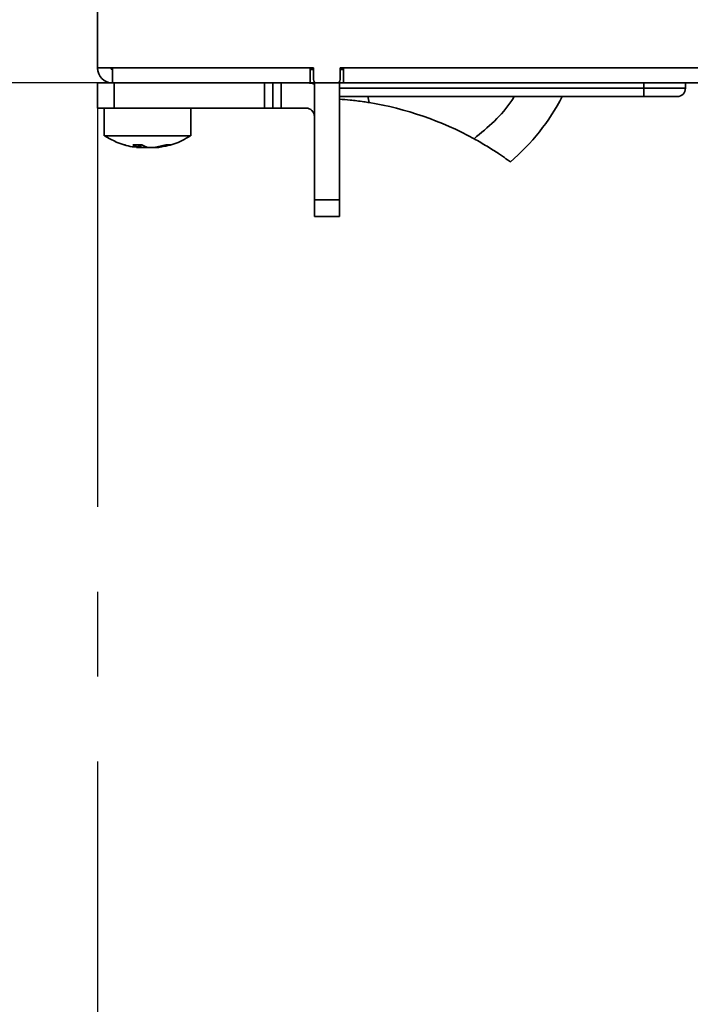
# Model space of a CAD drawing. Header units: millimetres. Extents: x 0 to 420, y 0 to 297.
# Tile 4 of 119: x 83 to 103, y 85 to 115. Entities that reach past the tile are written whole.
import ezdxf

# ---------------------------------------------------------------- set-up
doc = ezdxf.new("R2010")
doc.units = ezdxf.units.MM
doc.linetypes.add('CENTERX2', pattern=[20.32, 12.7, -2.54, 2.54, -2.54])
doc.layers.add('标注层', color=150, linetype='Continuous')
doc.styles.add('SLDTEXTSTYLE2', font='TXT', dxfattribs={"width": 0.7})
doc.dimstyles.new('SLDDIMSTYLE1', dxfattribs={"dimtxt": 5.457031, "dimasz": 4, "dimexe": 0, "dimexo": 0.0625, "dimgap": 1.364258, "dimtad": 2, "dimlfac": 2, "dimrnd": 1e-09, "dimzin": 12, "dimdsep": 46, "dimtxsty": 'SLDTEXTSTYLE2', "dimsah": 1, "dimcen": 0.09, "dimadec": 0, "dimazin": 3, "dimtfac": 1, "dimtdec": 3, "dimtofl": 0, "dimtmove": 0, "dimatfit": 3, "dimfxl": 1, "dimfrac": 2, "dimtolj": 1, "dimtzin": 12, "dimarcsym": 0})

# ---------------------------------------------------------------- blocks, each defined once
blk = doc.blocks.new('_D_8')
at = {"layer": '标注层'}
for p, q in [((84.932, 112.992), (74.571, 112.992)), ((76.571, 112.992), (76.571, 37.992)), ((84.932, 37.992), (74.571, 37.992))]:
    blk.add_line(p, q, dxfattribs=at)
for points in [[(76.571, 112.992), (76.071, 108.992), (77.071, 108.992)], [(76.571, 37.992), (77.071, 41.992), (76.071, 41.992)]]:
    blk.add_solid(points, dxfattribs=at)
at = {"layer": '标注层', "insert": (70.432, 70.73), "char_height": 4.7625, "attachment_point": 1, "rotation": 90, "style": 'SLDTEXTSTYLE2'}
blk.add_mtext('150', dxfattribs=at)

msp = doc.modelspace()

# ---------------------------------------------------------------- linework, layer by layer
at = {"color": 7, "linetype": 'Continuous', "lineweight": 35}
for p, q in [((84.9315, 113.4422), (84.9315, 119.4922)), ((84.9316, 118.9922), (84.9316, 113.4422)), ((84.9315, 113.3922), (84.9315, 113.4422)), ((84.9315, 113.3922), (84.9343, 113.3922)), ((85.3315, 113.4422), (84.9316, 113.4422)), ((85.3315, 113.4422), (85.3815, 113.4422)), ((85.3815, 113.4422), (85.3815, 112.9922)), ((85.3815, 113.4422), (91.3066, 113.4422)), ((91.3066, 113.4422), (91.3066, 112.9922)), ((91.4066, 113.4422), (91.3066, 113.4422)), ((91.4066, 113.3922), (91.3066, 113.3922)), ((91.4066, 113.4422), (91.4066, 113.0922)), ((92.3066, 113.4422), (92.2066, 113.4422)), ((92.2066, 113.0922), (92.2066, 113.4422)), ((92.3066, 113.3922), (92.2066, 113.3922)), ((92.3066, 113.4422), (206.9816, 113.4422)), ((92.3066, 112.9922), (92.3066, 113.4422)), ((84.9315, 112.2422), (84.9315, 112.9922)), ((84.9315, 112.9922), (85.3815, 112.9922)), ((91.3066, 112.9922), (85.3815, 112.9922)), ((85.4315, 112.9922), (85.4315, 112.2422)), ((89.9315, 112.2422), (89.9315, 112.9922)), ((90.1816, 112.9922), (90.1816, 112.2422)), ((90.4315, 112.9922), (90.4315, 112.2422)), ((91.3066, 112.9922), (91.4315, 112.9922)), ((91.4315, 113.0261), (91.4315, 109.4922)), ((91.5066, 112.9922), (92.1066, 112.9922)), ((92.1815, 113.026), (92.1815, 109.4922)), ((92.1815, 112.9922), (92.3066, 112.9922)), ((206.9816, 112.9922), (92.3066, 112.9922)), ((102.5519, 112.9922), (102.5519, 112.8344)), ((102.5519, 112.8344), (101.3019, 112.8344)), ((101.3019, 112.5844), (101.3019, 112.8344)), ((101.3019, 112.5844), (92.1815, 112.5844)), ((85.4315, 112.2422), (84.9315, 112.2422)), ((85.1315, 112.2422), (85.1315, 111.4068)), ((85.4315, 112.2422), (89.9315, 112.2422)), ((87.7315, 111.4068), (87.7315, 112.2422)), ((90.1816, 112.2422), (89.9315, 112.2422)), ((90.4315, 112.2422), (90.1816, 112.2422)), ((91.1815, 112.2422), (90.4315, 112.2422)), ((85.7464, 111.1443), (85.7688, 111.1443)), ((86.2567, 111.1443), (85.9883, 111.1443)), ((86.0961, 111.0953), (86.0441, 111.1072)), ((86.1791, 111.059), (86.1791, 111.1443)), ((86.6328, 111.0648), (86.9826, 111.1443)), ((87.1167, 111.1443), (86.767, 111.0648)), ((87.1167, 111.1443), (86.9826, 111.1443)), ((91.4315, 108.9922), (91.4315, 109.4922)), ((91.4315, 109.4922), (92.1815, 109.4922)), ((92.1815, 109.4922), (92.1815, 108.9922)), ((92.1815, 108.9922), (91.4315, 108.9922))]:
    msp.add_line(p, q, dxfattribs=at)
at = {"color": 8, "linetype": 'Continuous', "lineweight": 35}
for p, q in [((84.9316, 113.4422), (84.9315, 113.4422)), ((101.3019, 112.8344), (101.3019, 112.9922)), ((101.3019, 112.8344), (92.1815, 112.8344)), ((93.0725, 112.4045), (93.0377, 112.5844)), ((86.1632, 111.0648), (86.1632, 111.1443)), ((86.2303, 111.0648), (86.2303, 111.1443))]:
    msp.add_line(p, q, dxfattribs=at)
at = {"color": 7, "linetype": 'CENTERX2'}
for q in [(169.9315, 112.9922), (84.9315, 37.9922)]:
    msp.add_line((84.9315, 112.9922), q, dxfattribs=at)
at = {"color": 7, "linetype": 'Continuous', "lineweight": 35, "flags": 128}
msp.add_lwpolyline([(91.4315, 112.9605), (91.3766, 112.973), (91.1815, 112.9922)], dxfattribs=at)
at = {"color": 7, "linetype": 'Continuous', "lineweight": 35}
for centre, radius, start, end in [((85.3815, 113.4422), 0.45, 180, 270), ((85.3815, 113.4422), 0.05, 180, 270), ((91.5066, 113.0922), 0.1, 180, 270), ((92.1066, 113.0922), 0.1, 270, 0), ((102.3019, 112.8344), 0.25, 270, 0), ((91.4834, 102.6836), 9.85, 61.2839, 80.7161), ((92.9657, 115.6656), 6.65, 310.71781, 332.39651), ((91.1815, 111.9922), 0.25, 0, 90), ((86.3315, 111.6671), 0.6254, 236.72082, 254.39152), ((86.5998, 111.6671), 0.6254, 236.72082, 254.39152)]:
    msp.add_arc(centre, radius, start, end, dxfattribs=at)
for points, knots in [([(92.1815, 112.5086), (92.2864, 112.5004), (92.5033, 112.4833), (92.8265, 112.4435), (93.0186, 112.4131), (93.0725, 112.4045)], [0, 0, 0, 0, 0.4023046, 0.8324516, 1, 1, 1, 1]), ([(102.3019, 112.5844), (102.2885, 112.5844), (102.2677, 112.5844), (102.1432, 112.5844), (102.014, 112.5844), (101.8549, 112.5844), (101.6219, 112.5844), (101.4276, 112.5844), (101.3019, 112.5844)], [0, 0, 0, 0, 0.2394433, 0.3696359, 0.500001, 0.6301937, 0.7605563, 1, 1, 1, 1]), ([(87.7166, 111.4068), (87.7151, 111.4068), (87.7116, 111.4068), (87.5367, 111.4068), (87.2382, 111.4068), (86.8435, 111.4068), (86.4037, 111.4068), (85.9671, 111.4068), (85.5813, 111.4068), (85.2977, 111.4068), (85.1423, 111.4068), (85.1474, 111.4068), (85.1494, 111.4068)], [0, 0, 0, 0, 0.0769275, 0.1843494, 0.2917725, 0.3991937, 0.5066164, 0.6140395, 0.7214608, 0.8288831, 0.9363054, 1, 1, 1, 1]), ([(85.1487, 111.4056), (85.2621, 111.3418), (85.5203, 111.1965), (85.8549, 111.0897), (86.0688, 111.0757), (86.1168, 111.0726)], [0, 0, 0, 0, 0.3780113, 0.8604685, 1, 1, 1, 1]), ([(86.7707, 111.078), (86.8405, 111.0848), (87.0806, 111.1079), (87.4061, 111.2196), (87.6324, 111.3609), (87.7137, 111.4116)], [0, 0, 0, 0, 0.2082333, 0.7155595, 1, 1, 1, 1]), ([(96.216, 111.3221), (96.3493, 111.2467), (96.6162, 111.0957), (96.9547, 110.8764), (97.1856, 110.7163), (97.3009, 110.6321), (97.2951, 110.6364), (97.293, 110.6379)], [0, 0, 0, 0, 0.2317891, 0.4642329, 0.681167, 0.8883579, 1, 1, 1, 1]), ([(86.1758, 111.0575), (86.1708, 111.0574), (86.1607, 111.0574), (86.1305, 111.0604), (86.1062, 111.0635), (86.0961, 111.0648)], [0, 0, 0, 0, 0.3698272, 0.738388, 1, 1, 1, 1]), ([(86.1632, 111.0648), (86.1701, 111.0629), (86.1796, 111.0602), (86.1776, 111.0592), (86.1771, 111.059)], [0, 0, 0, 0, 0.7229189, 1, 1, 1, 1]), ([(86.2881, 111.0648), (86.2861, 111.063), (86.2821, 111.0593), (86.2555, 111.0571), (86.2202, 111.0573), (86.1917, 111.0595), (86.1791, 111.0605)], [0, 0, 0, 0, 0.2644066, 0.5288887, 0.7913035, 1, 1, 1, 1]), ([(86.2303, 111.0648), (86.246, 111.063), (86.2773, 111.0594), (86.3288, 111.057), (86.3759, 111.0575), (86.4112, 111.0603), (86.4256, 111.0635), (86.4315, 111.0648)], [0, 0, 0, 0, 0.21350091, 0.42708612, 0.63896096, 0.8501105, 1, 1, 1, 1]), ([(86.6328, 111.0648), (86.6171, 111.063), (86.5858, 111.0594), (86.5343, 111.057), (86.4872, 111.0575), (86.4518, 111.0603), (86.4375, 111.0635), (86.4315, 111.0648)], [0, 0, 0, 0, 0.2135014, 0.4270554, 0.6389602, 0.8501102, 1, 1, 1, 1]), ([(86.684, 111.0598), (86.6694, 111.0588), (86.6398, 111.0569), (86.6075, 111.0575), (86.5899, 111.0603), (86.5885, 111.0635), (86.588, 111.0648)], [0, 0, 0, 0, 0.2642117, 0.5363373, 0.807509, 1, 1, 1, 1]), ([(86.686, 111.059), (86.6859, 111.0584), (86.6854, 111.0568), (86.7035, 111.0576), (86.7324, 111.0603), (86.7568, 111.0635), (86.767, 111.0648)], [0, 0, 0, 0, 0.18695391, 0.48764086, 0.78729708, 1, 1, 1, 1])]:
    msp.add_open_spline(points, degree=3, knots=knots, dxfattribs=at)
at = {"color": 8, "linetype": 'Continuous', "lineweight": 35}
msp.add_open_spline([(97.4206, 112.5844), (97.3972, 112.5459), (97.2335, 112.2771), (96.8383, 111.8379), (96.4235, 111.4941), (96.216, 111.3221)], degree=3, knots=[0, 0, 0, 0, 0.077117, 0.538518, 1, 1, 1, 1], dxfattribs=at)

# ---------------------------------------------------------------- dimensions: what is measured, and where the dimension line sits
at = {"layer": '标注层'}
dim = msp.add_linear_dim(base=(76.5712, 37.9922), p1=(84.9315, 112.9922), p2=(84.9315, 37.9922), angle=90, dimstyle='SLDDIMSTYLE1', dxfattribs=at)
dim.commit()
dim.dimension.update_dxf_attribs({"geometry": '_D_8', "text_midpoint": (76.5712, 75.4922), "dimtype": 160})

doc.saveas('drawing.dxf')
